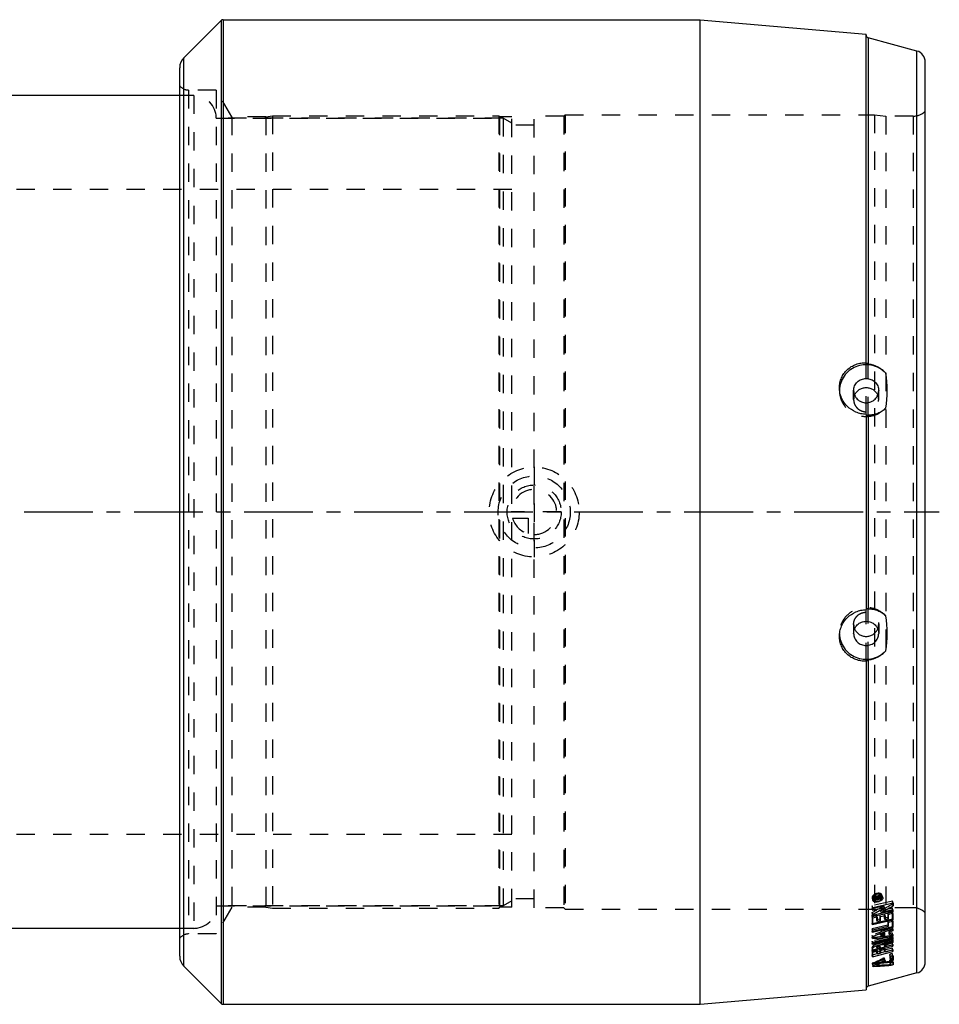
# Model space of a CAD drawing. Header units: millimetres. Extents: x 44 to 956, y 245 to 759.
# Tile 3 of 3: x 629 to 956, y 245 to 595. Entities that reach past the tile are written whole.
import ezdxf

# ---------------------------------------------------------------- set-up
doc = ezdxf.new("R2010")
doc.units = ezdxf.units.MM
doc.header["$LTSCALE"] = 65.185185
doc.linetypes.add('CENTER', pattern=[0.6, 0.375, -0.075, 0.075, -0.075])
doc.linetypes.add('HIDDEN', pattern=[0.2, 0.1, -0.1])
for name, color, linetype in [('FASEN', 7, 'CONTINUOUS'), ('KOERPER', 7, 'CONTINUOUS'), ('KONST.EL_MIT_GEO', 7, 'CONTINUOUS'), ('KURVEN', 7, 'CONTINUOUS'), ('L1', 7, 'CONTINUOUS')]:
    doc.layers.add(name, color=color, linetype=linetype)

msp = doc.modelspace()

# ---------------------------------------------------------------- linework, layer by layer
at = {"layer": 'FASEN', "color": 8, "linetype": 'HIDDEN'}
for p, q in [((699, 560), (801, 560)), ((804, 558.27), (801, 560)), ((801, 560), (801, 280)), ((804, 281.73), (801, 280)), ((699, 280), (801, 280))]:
    msp.add_line(p, q, dxfattribs=at)
at = {"layer": 'KOERPER', "color": 7, "linetype": 'Continuous'}
for p, q in [((686, 568), (620, 568)), ((686, 272), (314, 272))]:
    msp.add_line(p, q, dxfattribs=at)
at = {"layer": 'KOERPER', "color": 8, "linetype": 'HIDDEN'}
for p, q in [((691, 568), (686, 568)), ((691, 272), (686, 272))]:
    msp.add_line(p, q, dxfattribs=at)
at = {"layer": 'KONST.EL_MIT_GEO', "color": 7, "linetype": 'Continuous'}
for p, q in [((700.71, 594.7), (687.46, 581.46)), ((700.71, 594.7), (700.71, 245.29)), ((701.41, 595), (871, 595)), ((701.41, 595), (701.41, 245)), ((871, 595), (930, 589.84)), ((871, 245), (871, 595)), ((930, 472.96), (930, 589.84)), ((948.04, 583.86), (930.74, 588.49)), ((930.74, 588.49), (930.74, 472.69)), ((687.46, 258.53), (687.46, 581.46)), ((948.04, 256.13), (948.04, 583.86)), ((686, 262.07), (686, 577.93)), ((951, 260), (951, 580)), ((930, 454.71), (930, 385.29)), ((930.74, 454.39), (930.74, 385.6)), ((930, 367.03), (930, 250.16)), ((930.74, 367.31), (930.74, 251.5)), ((939.58, 280.91), (932.33, 279.32)), ((932.33, 279.14), (936.24, 280)), ((932.61, 282.6), (932.82, 281.98)), ((933.2, 281.97), (933.2, 282.22)), ((933.62, 282.06), (933.2, 281.97)), ((933.48, 282.19), (933.39, 282.45)), ((933.48, 282.27), (933.41, 282.47)), ((933.48, 282.27), (933.48, 282.19)), ((933.49, 282.2), (933.48, 282.19)), ((933.54, 282.21), (933.49, 282.2)), ((933.66, 282.23), (933.54, 282.21)), ((933.61, 282.38), (933.57, 282.53)), ((933.89, 282.44), (933.61, 282.38)), ((933.89, 282.61), (933.62, 282.55)), ((933.84, 282.11), (933.62, 282.06)), ((934.02, 282.31), (933.66, 282.23)), ((933.89, 282.44), (933.84, 282.59)), ((934.05, 282.15), (933.84, 282.11)), ((934.02, 282.4), (933.95, 282.62)), ((934.02, 282.31), (934.02, 282.39)), ((934.48, 282.24), (934.05, 282.15)), ((934.21, 282.58), (935.12, 282.9)), ((934.3, 282.37), (934.22, 282.59)), ((934.3, 282.45), (934.25, 282.6)), ((934.39, 282.48), (934.3, 282.45)), ((934.3, 282.45), (934.3, 282.37)), ((934.31, 282.37), (934.3, 282.37)), ((934.48, 282.41), (934.31, 282.37)), ((934.48, 282.51), (934.39, 282.48)), ((935.12, 282.73), (934.48, 282.51)), ((935.12, 282.54), (934.48, 282.41)), ((935.11, 282.38), (934.48, 282.24)), ((935.11, 282.38), (935.06, 282.52)), ((935.12, 282.73), (935.07, 282.88)), ((935.12, 282.54), (935.11, 282.38)), ((935.12, 282.9), (935.12, 282.73)), ((935.5, 282.86), (935.29, 283.48)), ((936.47, 279.31), (936.24, 280)), ((939.34, 280.68), (939.34, 280.86)), ((939.56, 280), (939.34, 280.68)), ((932.29, 276.72), (939.34, 278.3)), ((939.53, 277.71), (932.29, 276.07)), ((936.47, 279.31), (932.32, 278.4)), ((935.39, 277.65), (935.19, 278.28)), ((939.54, 278.58), (935.39, 277.65)), ((939.52, 277.27), (937.88, 276.9)), ((939.34, 278.3), (939.34, 278.54)), ((939.53, 277.71), (939.34, 278.3)), ((939.34, 275.41), (939.34, 277.23)), ((939.5, 274.9), (932.25, 273.22)), ((932.26, 273.77), (939.34, 275.41)), ((933.92, 276), (932.28, 275.63)), ((933.74, 274.97), (933.74, 275.96)), ((933.9, 274.43), (933.74, 274.97)), ((935.06, 274.7), (933.9, 274.43)), ((936.72, 276.5), (935.08, 276.12)), ((936.54, 275.61), (936.54, 276.45)), ((936.7, 275.08), (936.54, 275.61)), ((937.87, 275.35), (936.7, 275.08)), ((939.49, 274.49), (937.85, 274.11)), ((939.5, 274.9), (939.34, 275.41)), ((939.34, 272.71), (939.34, 274.45)), ((939.48, 272.26), (932.23, 270.54)), ((932.23, 269.06), (939.24, 271.78)), ((932.24, 271.03), (939.34, 272.71)), ((937.84, 272.65), (932.24, 271.33)), ((935.07, 269.87), (936.54, 270.44)), ((935.2, 269.44), (935.07, 269.87)), ((936.67, 270), (935.2, 269.44)), ((936.67, 270), (936.54, 270.44)), ((936.67, 269.58), (936.67, 270)), ((938.18, 271.08), (939.34, 271.53)), ((938.31, 270.64), (938.18, 271.08)), ((938.18, 270.17), (938.18, 271.08)), ((938.31, 269.74), (938.18, 270.17)), ((939.47, 271.09), (938.31, 270.64)), ((939.24, 271.78), (939.48, 271.88)), ((939.48, 272.26), (939.34, 272.71)), ((939.34, 271.53), (939.34, 271.82)), ((939.47, 271.09), (939.34, 271.53)), ((939.34, 269.55), (939.34, 269.84)), ((939.47, 269.11), (939.34, 269.55)), ((939.47, 269.85), (939.47, 269.11)), ((939.47, 268.76), (932.22, 266.99)), ((932.23, 266.3), (932.22, 266.99)), ((932.22, 268.38), (932.23, 269.06)), ((932.23, 268.83), (932.25, 268.83)), ((932.23, 266.78), (939.34, 268.52)), ((939.47, 268.07), (932.23, 266.3)), ((932.24, 264.39), (939.34, 266.16)), ((936.68, 265.8), (936.54, 266.28)), ((936.54, 266.07), (936.54, 266.28)), ((936.68, 265.58), (936.54, 266.07)), ((936.68, 265.58), (939.48, 266.28)), ((939.27, 267.65), (939.47, 267.74)), ((939.34, 268.52), (939.34, 268.73)), ((939.47, 268.07), (939.34, 268.52)), ((939.34, 267.48), (939.34, 267.68)), ((939.48, 267.01), (939.34, 267.48)), ((939.34, 266.16), (939.34, 266.24)), ((939.49, 265.65), (939.34, 266.16)), ((939.47, 268.76), (939.47, 268.07)), ((932.24, 263.84), (939.49, 265.65)), ((932.25, 263.53), (933.89, 263.94)), ((932.26, 262.58), (933.88, 263)), ((932.27, 261.93), (939.51, 263.77)), ((933.88, 265.06), (933.74, 265.54)), ((933.74, 265.37), (933.74, 265.54)), ((933.88, 264.88), (933.74, 265.37)), ((933.74, 263.51), (933.74, 263.9)), ((933.9, 262.93), (933.74, 263.51)), ((933.88, 264.88), (935.04, 265.17)), ((933.88, 265.06), (933.88, 264.88)), ((933.9, 262.93), (935.06, 263.23)), ((935.03, 265.37), (934.89, 265.85)), ((935.04, 265.17), (935.04, 265.35)), ((935.05, 264.13), (936.69, 264.54)), ((935.06, 263.3), (936.68, 263.71)), ((936.54, 264.22), (936.54, 264.5)), ((936.7, 263.64), (936.54, 264.22)), ((936.68, 265.8), (936.68, 265.58)), ((936.7, 263.64), (939.5, 264.35)), ((939.51, 263.77), (939.36, 264.31)), ((933.63, 258.87), (933.54, 259.18)), ((936.6, 260.3), (936.54, 260.53)), ((938.89, 258.87), (938.67, 259.67)), ((939.34, 261.62), (939.34, 262.24)), ((939.59, 260.72), (939.34, 261.62)), ((939.65, 259.17), (939.43, 259.97)), ((939.55, 262.17), (939.54, 262.18)), ((939.55, 262.17), (939.55, 262)), ((939.62, 259.92), (939.61, 259.93)), ((700.71, 245.29), (687.46, 258.53)), ((948.04, 256.13), (930.74, 251.5)), ((932.55, 258.48), (932.5, 258.68)), ((871, 245), (930, 250.16)), ((701.41, 245), (871, 245))]:
    msp.add_line(p, q, dxfattribs=at)
at = {"layer": 'KONST.EL_MIT_GEO', "color": 8, "linetype": 'HIDDEN'}
for p, q in [((699, 570), (689.12, 570)), ((689.12, 570), (689.12, 270)), ((691, 568), (691, 272)), ((699, 570), (699, 270)), ((704.48, 560.5), (699, 570)), ((716.6, 560.5), (704.48, 560.5)), ((704.48, 560.5), (704.48, 279.5)), ((716.6, 560.5), (719, 560.8)), ((716.6, 560.5), (716.6, 279.5)), ((719, 560.8), (799.4, 560.8)), ((719, 560.8), (719, 279.2)), ((799.7, 560.5), (799.4, 560.8)), ((799.4, 560.8), (799.4, 279.2)), ((804, 560.5), (799.7, 560.5)), ((799.7, 560.5), (799.7, 279.5)), ((804, 279.5), (804, 560.5)), ((822.5, 560.7), (812, 560.7)), ((812, 279.3), (812, 560.7)), ((823, 561.2), (822.5, 560.7)), ((822.5, 560.7), (822.5, 279.3)), ((823, 561.2), (933, 561.2)), ((823, 561.2), (823, 278.8)), ((933, 561.2), (937, 560.7)), ((933, 561.2), (933, 278.8)), ((946.72, 560.7), (937, 560.7)), ((937, 560.7), (937, 279.3)), ((946.72, 560.7), (946.72, 279.3)), ((801, 560), (699, 560)), ((812, 557.5), (804, 557.5)), ((804, 534.6), (592, 534.6)), ((930, 454.71), (930, 472.96)), ((930.74, 454.39), (930.74, 472.69)), ((920.5, 463.14), (920.5, 464.17)), ((925.55, 459.93), (925.55, 463.14)), ((934.45, 459.93), (934.45, 463.14)), ((930, 367.03), (930, 385.29)), ((930.74, 367.31), (930.74, 385.6)), ((925.55, 380.06), (925.55, 376.85)), ((934.45, 380.06), (934.45, 376.85)), ((920.5, 376.85), (920.5, 375.82)), ((804, 305.4), (196, 305.4)), ((934.83, 283.77), (933.92, 283.45)), ((934.37, 283.43), (934.71, 283.55)), ((934.71, 283.55), (934.83, 283.59)), ((935.12, 282.9), (934.83, 283.77)), ((934.83, 283.59), (934.83, 283.77)), ((935.07, 282.88), (934.83, 283.59)), ((935.29, 283.48), (935.21, 283.72)), ((935.91, 282.99), (935.62, 283.85)), ((812, 282.5), (804, 282.5)), ((939.34, 281.64), (932.1, 280.05)), ((932.33, 279.32), (932.1, 280.05)), ((932.1, 280.05), (932.1, 279.09)), ((932.13, 282.7), (932.41, 281.85)), ((932.53, 282.83), (932.61, 282.6)), ((932.92, 282.81), (934.83, 283.22)), ((933.2, 282.22), (932.92, 283.07)), ((932.92, 283.07), (932.92, 282.81)), ((933.2, 281.97), (932.92, 282.81)), ((933.74, 283.16), (933.19, 283.04)), ((933.41, 282.47), (933.19, 283.13)), ((933.19, 283.04), (933.19, 283.13)), ((933.39, 282.45), (933.19, 283.04)), ((933.6, 283.47), (933.33, 283.41)), ((933.62, 282.55), (933.33, 283.41)), ((933.33, 283.24), (933.6, 283.3)), ((933.57, 282.53), (933.33, 283.24)), ((933.89, 282.61), (933.6, 283.47)), ((933.84, 282.59), (933.6, 283.3)), ((933.95, 282.62), (933.73, 283.26)), ((934.02, 282.39), (933.74, 283.24)), ((933.74, 283.24), (933.74, 283.16)), ((934.02, 282.31), (933.74, 283.16)), ((934.21, 282.58), (933.92, 283.45)), ((934.83, 283.39), (934.01, 283.22)), ((934.01, 283.3), (934.22, 283.38)), ((934.25, 282.6), (934.01, 283.3)), ((934.01, 283.22), (934.01, 283.3)), ((934.22, 282.59), (934.01, 283.22)), ((934.22, 283.38), (934.37, 283.43)), ((935.12, 282.54), (934.83, 283.39)), ((934.83, 283.22), (934.83, 283.39)), ((935.06, 282.52), (934.83, 283.22)), ((939.58, 280.91), (939.34, 281.64)), ((939.34, 280.86), (939.34, 281.64)), ((801, 280), (699, 280)), ((704.48, 279.5), (699, 270)), ((716.6, 279.5), (704.48, 279.5)), ((716.6, 279.5), (719, 279.2)), ((719, 279.2), (799.4, 279.2)), ((799.7, 279.5), (799.4, 279.2)), ((804, 279.5), (799.7, 279.5)), ((822.5, 279.3), (812, 279.3)), ((823, 278.8), (822.5, 279.3)), ((823, 278.8), (933, 278.8)), ((932.1, 279.09), (932.33, 279.14)), ((932.32, 278.4), (932.1, 279.09)), ((932.3, 276.96), (932.1, 277.59)), ((932.1, 277.59), (932.1, 276.67)), ((932.1, 276.67), (932.29, 276.72)), ((932.29, 276.07), (932.1, 276.67)), ((933.74, 276.59), (932.1, 276.22)), ((933, 278.8), (937, 279.3)), ((933.92, 276), (933.74, 276.59)), ((933.74, 275.96), (933.74, 276.59)), ((936.54, 277.07), (934.9, 276.7)), ((935.08, 276.12), (934.9, 276.7)), ((934.9, 276.7), (934.9, 275.23)), ((939.34, 279.21), (935.19, 278.28)), ((936.72, 276.5), (936.54, 277.07)), ((936.54, 276.45), (936.54, 277.07)), ((946.72, 279.3), (937, 279.3)), ((939.34, 277.86), (937.7, 277.49)), ((937.88, 276.9), (937.7, 277.49)), ((937.7, 277.49), (937.7, 275.88)), ((939.54, 278.58), (939.34, 279.21)), ((939.34, 278.54), (939.34, 279.21)), ((939.52, 277.27), (939.34, 277.86)), ((939.34, 277.23), (939.34, 277.86)), ((932.28, 275.63), (932.1, 276.22)), ((932.1, 276.22), (932.1, 273.73)), ((932.1, 273.73), (932.26, 273.77)), ((932.25, 273.22), (932.1, 273.73)), ((937.7, 273.11), (932.1, 271.79)), ((934.9, 275.23), (933.74, 274.97)), ((935.06, 274.7), (934.9, 275.23)), ((937.7, 275.88), (936.54, 275.61)), ((937.87, 275.35), (937.7, 275.88)), ((939.34, 274.99), (937.7, 274.61)), ((937.85, 274.11), (937.7, 274.61)), ((937.7, 274.61), (937.7, 273.11)), ((937.84, 272.65), (937.7, 273.11)), ((939.49, 274.49), (939.34, 274.99)), ((939.34, 274.45), (939.34, 274.99)), ((699, 270), (689.12, 270)), ((932.24, 271.33), (932.1, 271.79)), ((932.1, 271.79), (932.1, 270.99)), ((932.1, 270.99), (932.24, 271.03)), ((932.23, 270.54), (932.1, 270.99)), ((932.23, 269.06), (932.1, 269.5)), ((932.1, 269.5), (932.1, 268.82)), ((936.54, 270.44), (936.54, 270.01)), ((936.67, 269.58), (936.54, 270.01)), ((939.48, 271.88), (939.34, 272.32)), ((939.34, 271.82), (939.34, 272.32)), ((939.47, 269.85), (939.34, 270.29)), ((939.34, 269.84), (939.34, 270.29)), ((939.34, 269.2), (932.1, 267.43)), ((932.1, 268.82), (932.23, 268.83)), ((932.22, 268.38), (932.1, 268.82)), ((932.22, 266.99), (932.1, 267.43)), ((932.1, 267.43), (932.1, 266.74)), ((932.1, 266.74), (932.23, 266.78)), ((932.23, 266.3), (932.1, 266.74)), ((935.99, 266.22), (935.86, 266.69)), ((939.34, 266.77), (936.54, 266.07)), ((939.47, 268.76), (939.34, 269.2)), ((939.34, 268.73), (939.34, 269.2)), ((939.47, 267.74), (939.34, 268.19)), ((939.34, 267.68), (939.34, 268.19)), ((939.48, 266.28), (939.34, 266.77)), ((939.34, 266.24), (939.34, 266.77)), ((932.24, 264.65), (932.1, 265.14)), ((932.1, 265.14), (932.1, 264.35)), ((933.74, 264.46), (932.1, 264.05)), ((932.1, 264.35), (932.24, 264.39)), ((932.24, 263.84), (932.1, 264.35)), ((932.25, 263.53), (932.1, 264.05)), ((932.1, 264.05), (932.1, 262.54)), ((932.1, 262.54), (932.26, 262.58)), ((932.27, 261.93), (932.1, 262.54)), ((934.9, 265.66), (933.74, 265.37)), ((933.89, 263.94), (933.74, 264.46)), ((933.74, 263.9), (933.74, 264.46)), ((934.9, 263.8), (933.74, 263.51)), ((933.88, 263), (935.06, 263.3)), ((935.04, 265.35), (934.9, 265.83)), ((934.9, 265.83), (934.9, 265.66)), ((935.04, 265.17), (934.9, 265.66)), ((936.54, 265.07), (934.9, 264.66)), ((935.05, 264.13), (934.9, 264.66)), ((934.9, 264.66), (934.9, 263.8)), ((935.06, 263.23), (934.9, 263.8)), ((936.69, 264.54), (936.54, 265.07)), ((936.54, 264.5), (936.54, 265.07)), ((939.34, 264.92), (936.54, 264.22)), ((936.68, 263.71), (939.34, 264.38)), ((938.59, 261.93), (938.38, 262.66)), ((938.38, 262.66), (938.38, 261.37)), ((939.5, 264.35), (939.34, 264.92)), ((939.34, 264.38), (939.34, 264.92)), ((939.36, 264.31), (939.34, 264.38)), ((939.54, 262.18), (939.34, 262.92)), ((939.34, 262.24), (939.34, 262.91)), ((932.1, 259.47), (932.36, 258.53)), ((932.55, 258.7), (932.29, 259.63)), ((932.5, 258.68), (932.29, 259.43)), ((933.54, 259.18), (933.37, 259.81)), ((936.02, 260.38), (935.79, 261.21)), ((936.54, 260.53), (936.37, 261.16)), ((936.79, 260.48), (936.56, 261.32)), ((938.38, 261.37), (938.63, 260.47)), ((938.66, 259.67), (938.38, 260.68)), ((938.38, 260.68), (938.38, 260.26)), ((938.68, 259.16), (938.38, 260.26)), ((938.67, 259.67), (938.57, 260.03)), ((939.61, 259.93), (939.34, 260.94)), ((939.34, 260.31), (939.34, 260.93)), ((939.43, 259.97), (939.34, 260.31))]:
    msp.add_line(p, q, dxfattribs=at)
at = {"layer": 'KONST.EL_MIT_GEO', "color": 7, "linetype": 'Continuous'}
for centre, radius, start, end in [((701.41, 594), 1, 90, 135), ((931, 589.46), 1, 180, 255), ((691, 577.93), 5, 135, 180), ((947, 580), 4, 0, 75), ((895.54, 463.14), 41.92, 351.4938, 8.5062), ((929.37, 463.14), 8.87, 174.5678, 176.6708), ((895.54, 376.85), 41.92, 351.4938, 8.5062), ((929.37, 376.85), 8.87, 183.3292, 185.4322), ((933.98, 281.53), 1.74, 135.3847, 140.7778), ((934.76, 280.5), 3.03, 116.8221, 119.9526), ((934.44, 281.24), 1.98, 121.574, 126.6797), ((934.84, 280.34), 3.21, 113.8062, 116.829), ((933.77, 281.86), 0.707, 119.204, 120.9859), ((933.77, 281.84), 0.722, 116.5899, 119.203), ((933.77, 281.85), 0.718, 106.4295, 116.639), ((934.88, 280.26), 3.3, 110.8483, 113.8125), ((933.76, 281.9), 0.66, 102.0364, 106.3893), ((934.88, 280.24), 3.32, 109.0852, 110.8523), ((934.84, 280.37), 3.19, 101.9776, 109.1404), ((934.68, 280.85), 2.44, 101.9872, 107.647), ((246.89, 1473.05), 1378.85, 299.94601, 300.14519), ((-166.32, 2229.82), 2240.68, 299.36078, 299.48322), ((-202.97, 2308.93), 2328.51, 299.26713, 299.38483), ((1714.44, 266.93), 776.62, 179.2644, 179.37929), ((1706.55, 267.4), 767.09, 179.26265, 179.4402), ((1700.76, 265.83), 768.55, 179.26924, 179.44913), ((1582.93, 268.22), 645.11, 179.47714, 179.60718), ((1576.42, 268.67), 636.95, 179.47606, 179.67695), ((859.39, 1026.68), 761.35, 275.49156, 276.02787), ((849.93, 1123.89), 859.46, 275.49441, 275.97976), ((350.2, 1642.52), 1495.94, 293.07596, 293.19267), ((1255.68, 267.07), 323.45, 180.4278, 180.5719), ((1195.85, 266.39), 263.62, 180.6219, 180.9682), ((1215.03, 267.04), 281.16, 180.6315, 180.8365), ((1207.4, 267.22), 272.37, 180.6509, 180.8405), ((1213.02, 267.7), 276.35, 180.6545, 180.8407), ((1185.86, 267.99), 246.39, 180.8467, 180.9806), ((691, 262.07), 5, 180, 225), ((700.84, 742.26), 536.21, 295.6017, 296.0146), ((702.49, 743.21), 536.66, 295.5111, 295.8638), ((922.11, 504.33), 245.72, 272.6859, 273.8669), ((1092.22, 265.7), 153.68, 181.4069, 181.9484), ((1042.85, 263.9), 104.27, 182.323, 182.6029), ((1097.3, 266.07), 157.8, 181.4768, 181.9422), ((939.59, 259.92), 0.0321, 2.2559, 15.3405), ((1042.93, 264.12), 103.4, 182.3272, 182.7447), ((947, 260), 4, 285, 360), ((920.52, 506.22), 248.03, 272.781, 274.2479), ((931, 250.53), 1, 105, 180), ((701.41, 246), 1, 225, 270)]:
    msp.add_arc(centre, radius, start, end, dxfattribs=at)
at = {"layer": 'KONST.EL_MIT_GEO', "color": 8, "linetype": 'HIDDEN'}
for centre, radius, start, end in [((689.12, 574), 4, 218.6822, 270), ((691, 560), 8, 0, 90), ((946.72, 566.7), 6, 270, 315.573), ((929.37, 463.14), 8.87, 176.6713, 179.9996), ((929.73, 459.93), 4.18, 157.3634, 179.9622), ((930.27, 459.93), 4.18, 0.0378, 22.6366), ((929.73, 380.07), 4.18, 180.0378, 202.6366), ((930.27, 380.07), 4.18, 337.3634, 359.9622), ((929.37, 376.85), 8.87, 180.0004, 183.3287), ((238.78, 1476.4), 1384.86, 300.04253, 300.24104), ((933.29, 284.52), 2.41, 267.999, 269.4729), ((933.25, 285.04), 2.93, 278.3475, 282.154), ((933.22, 285.19), 3.08, 282.1745, 286.4787), ((933.18, 285.34), 3.24, 286.4659, 291.8965), ((933.18, 285.34), 3.23, 291.8837, 294.3198), ((933.21, 285.27), 3.16, 294.3194, 296.2299), ((933.54, 284.71), 2.51, 303.3294, 306.1574), ((691, 280), 8, 270, 360), ((946.72, 273.3), 6, 44.427, 90), ((689.12, 266), 4, 90, 141.3178), ((320.2, 1697.69), 1557.82, 293.27869, 293.41817), ((778.26, 604.55), 377.76, 294.0634, 294.6468), ((916.67, 458.79), 199.97, 274.4803, 274.8123), ((782.21, 600.23), 372.47, 293.9432, 294.4491), ((917.94, 461.75), 202.53, 274.3682, 275.7927), ((916.57, 459.92), 201.11, 274.8122, 275.0965), ((916.35, 462.39), 203.58, 275.0975, 276.2672)]:
    msp.add_arc(centre, radius, start, end, dxfattribs=at)
at = {"layer": 'KONST.EL_MIT_GEO', "color": 7, "linetype": 'Continuous'}
for points, knots in [([(920.5, 464.17), (920.5, 464.77), (920.62, 465.97), (921.17, 467.69), (922.06, 469.26), (923.25, 470.62), (924.7, 471.72), (926.35, 472.52), (928.14, 472.99), (929.38, 473.08), (930, 473.06)], [0, 0, 0, 0, 0.124038, 0.247486, 0.370824, 0.494578, 0.619202, 0.744982, 0.871975, 1, 1, 1, 1]), ([(930.74, 472.69), (930.64, 472.7), (930.46, 472.73), (930.25, 472.78), (930.12, 472.84), (930.05, 472.88), (930, 472.93), (930, 472.96)], [0, 0, 0, 0, 0.368031, 0.669353, 0.786554, 0.879327, 1, 1, 1, 1]), ([(930.74, 472.69), (931.92, 472.52), (934.26, 471.75), (936.19, 470.24), (937, 469.34)], [0, 0, 0, 0, 0.496771, 1, 1, 1, 1]), ([(937, 469.34), (936.38, 469.99), (934.94, 471.13), (932.39, 472.15), (929.65, 472.44), (926.93, 471.96), (924.46, 470.76), (922.45, 468.92), (921.06, 466.6), (920.62, 464.86), (920.54, 463.98)], [0, 0, 0, 0, 0.124882, 0.250837, 0.377377, 0.503828, 0.629546, 0.754115, 0.877485, 1, 1, 1, 1]), ([(925.55, 463.14), (925.55, 463.42), (925.61, 463.99), (925.86, 464.8), (926.28, 465.55), (927.02, 466.42), (928.26, 467.22), (930, 467.55), (931.74, 467.22), (932.98, 466.42), (933.72, 465.55), (934.14, 464.8), (934.39, 463.99), (934.45, 463.42), (934.45, 463.14)], [0, 0, 0, 0, 0.061577, 0.123318, 0.185362, 0.2478, 0.373322, 0.5, 0.626678, 0.7522, 0.814638, 0.876682, 0.938423, 1, 1, 1, 1]), ([(930, 454.71), (929.38, 454.72), (928.13, 454.87), (925.76, 455.63), (923.13, 457.4), (921.36, 460.01), (920.63, 462.35), (920.5, 463.57), (920.5, 464.17)], [0, 0, 0, 0, 0.126268, 0.252768, 0.50432, 0.753549, 0.877305, 1, 1, 1, 1]), ([(925.55, 463.14), (925.55, 462.86), (925.61, 462.3), (925.86, 461.48), (926.28, 460.74), (927.02, 459.86), (928.26, 459.06), (930, 458.73), (931.74, 459.06), (932.98, 459.86), (933.72, 460.74), (934.14, 461.48), (934.39, 462.3), (934.45, 462.86), (934.45, 463.14)], [0, 0, 0, 0, 0.061577, 0.123318, 0.185362, 0.2478, 0.373322, 0.5, 0.626678, 0.7522, 0.814638, 0.876682, 0.938423, 1, 1, 1, 1]), ([(925.87, 461.54), (926.04, 461.93), (926.49, 462.68), (927.48, 463.55), (928.68, 464.1), (930, 464.29), (931.32, 464.1), (932.52, 463.55), (933.51, 462.68), (933.96, 461.93), (934.13, 461.54)], [0, 0, 0, 0, 0.123316, 0.24787, 0.373586, 0.5, 0.626414, 0.75213, 0.876684, 1, 1, 1, 1]), ([(937, 456.94), (936.6, 456.54), (935.7, 455.81), (934.16, 455), (932.49, 454.51), (931.32, 454.39), (930.74, 454.39)], [0, 0, 0, 0, 0.248083, 0.496985, 0.747437, 1, 1, 1, 1]), ([(930, 454.61), (930, 454.58), (930.05, 454.53), (930.12, 454.49), (930.25, 454.44), (930.46, 454.4), (930.64, 454.39), (930.74, 454.39)], [0, 0, 0, 0, 0.121831, 0.215008, 0.332275, 0.632649, 1, 1, 1, 1]), ([(920.5, 375.82), (920.5, 376.43), (920.63, 377.65), (921.36, 379.99), (923.13, 382.6), (925.76, 384.36), (928.13, 385.12), (929.38, 385.27), (930, 385.29)], [0, 0, 0, 0, 0.122695, 0.246451, 0.49568, 0.747232, 0.873732, 1, 1, 1, 1]), ([(930.74, 385.6), (930.64, 385.6), (930.46, 385.6), (930.25, 385.56), (930.12, 385.51), (930.05, 385.47), (930, 385.42), (930, 385.38)], [0, 0, 0, 0, 0.367351, 0.667725, 0.784992, 0.878169, 1, 1, 1, 1]), ([(930.74, 385.6), (931.32, 385.6), (932.49, 385.49), (934.16, 384.99), (935.7, 384.19), (936.6, 383.46), (937, 383.05)], [0, 0, 0, 0, 0.252563, 0.503015, 0.751917, 1, 1, 1, 1]), ([(925.55, 376.85), (925.55, 377.13), (925.61, 377.7), (925.86, 378.51), (926.28, 379.26), (927.02, 380.13), (928.26, 380.93), (930, 381.26), (931.74, 380.93), (932.98, 380.13), (933.72, 379.26), (934.14, 378.51), (934.39, 377.7), (934.45, 377.13), (934.45, 376.85)], [0, 0, 0, 0, 0.061577, 0.123318, 0.185362, 0.2478, 0.373322, 0.5, 0.626678, 0.7522, 0.814638, 0.876682, 0.938423, 1, 1, 1, 1]), ([(925.87, 378.46), (926.04, 378.06), (926.49, 377.31), (927.48, 376.44), (928.68, 375.89), (930, 375.7), (931.32, 375.89), (932.52, 376.44), (933.51, 377.31), (933.96, 378.06), (934.13, 378.46)], [0, 0, 0, 0, 0.123316, 0.24787, 0.373586, 0.5, 0.626414, 0.75213, 0.876684, 1, 1, 1, 1]), ([(930, 366.93), (929.38, 366.92), (928.14, 367.01), (926.35, 367.48), (924.7, 368.28), (923.25, 369.38), (922.06, 370.74), (921.17, 372.31), (920.62, 374.03), (920.5, 375.23), (920.5, 375.82)], [0, 0, 0, 0, 0.128025, 0.255018, 0.380798, 0.505422, 0.629176, 0.752514, 0.875962, 1, 1, 1, 1]), ([(920.54, 376.01), (920.62, 375.14), (921.06, 373.39), (922.45, 371.08), (924.46, 369.24), (926.93, 368.03), (929.65, 367.56), (932.39, 367.84), (934.94, 368.87), (936.38, 370), (937, 370.65)], [0, 0, 0, 0, 0.122515, 0.245885, 0.370454, 0.496172, 0.622623, 0.749163, 0.875118, 1, 1, 1, 1]), ([(925.55, 376.85), (925.55, 376.57), (925.61, 376.01), (925.86, 375.2), (926.28, 374.45), (927.02, 373.57), (928.26, 372.78), (930, 372.44), (931.74, 372.78), (932.98, 373.57), (933.72, 374.45), (934.14, 375.2), (934.39, 376.01), (934.45, 376.57), (934.45, 376.85)], [0, 0, 0, 0, 0.061577, 0.123318, 0.185362, 0.2478, 0.373322, 0.5, 0.626678, 0.7522, 0.814638, 0.876682, 0.938423, 1, 1, 1, 1]), ([(937, 370.65), (936.19, 369.75), (934.26, 368.24), (931.92, 367.48), (930.74, 367.31)], [0, 0, 0, 0, 0.503229, 1, 1, 1, 1]), ([(930, 367.03), (930, 367.06), (930.05, 367.11), (930.12, 367.16), (930.25, 367.21), (930.46, 367.26), (930.64, 367.29), (930.74, 367.31)], [0, 0, 0, 0, 0.120673, 0.213446, 0.330647, 0.631969, 1, 1, 1, 1]), ([(934.18, 283.49), (934.25, 283.5), (934.53, 283.55), (934.82, 283.56), (935.03, 283.53)], [0, 0, 0, 0, 0.263381, 1, 1, 1, 1]), ([(935.03, 283.53), (935.13, 283.52), (935.34, 283.48), (935.6, 283.37), (935.8, 283.2), (935.88, 283.06), (935.91, 282.99)], [0, 0, 0, 0, 0.299257, 0.56163, 0.791006, 1, 1, 1, 1]), ([(932.41, 281.85), (932.39, 281.91), (932.37, 282.03), (932.41, 282.23), (932.49, 282.44), (932.58, 282.56), (932.64, 282.63)], [0, 0, 0, 0, 0.217588, 0.451006, 0.710494, 1, 1, 1, 1]), ([(934.14, 281.37), (933.94, 281.33), (933.56, 281.29), (933.04, 281.33), (932.62, 281.51), (932.45, 281.73), (932.41, 281.85)], [0, 0, 0, 0, 0.313332, 0.589069, 0.81381, 1, 1, 1, 1]), ([(932.44, 282.31), (932.46, 282.3), (932.56, 282.24), (932.67, 282.2), (932.75, 282.18)], [0, 0, 0, 0, 0.236722, 1, 1, 1, 1]), ([(932.74, 282.75), (932.78, 282.78), (932.93, 282.93), (933.11, 283.05), (933.24, 283.13)], [0, 0, 0, 0, 0.235643, 1, 1, 1, 1]), ([(933.25, 282.83), (933.17, 282.77), (933.03, 282.64), (932.87, 282.42), (932.78, 282.19), (932.79, 282.04), (932.82, 281.98)], [0, 0, 0, 0, 0.305436, 0.571631, 0.799283, 1, 1, 1, 1]), ([(932.82, 281.98), (932.85, 281.89), (932.98, 281.72), (933.3, 281.58), (933.7, 281.55), (933.99, 281.58), (934.14, 281.61)], [0, 0, 0, 0, 0.186314, 0.41117, 0.686845, 1, 1, 1, 1]), ([(933.2, 282.22), (933.2, 282.23), (933.21, 282.27), (933.24, 282.32), (933.26, 282.34)], [0, 0, 0, 0, 0.222105, 1, 1, 1, 1]), ([(933.94, 283.18), (933.9, 283.16), (933.71, 283.09), (933.53, 283.01), (933.4, 282.93)], [0, 0, 0, 0, 0.254594, 1, 1, 1, 1]), ([(933.61, 282.38), (933.58, 282.38), (933.53, 282.35), (933.48, 282.3), (933.48, 282.27)], [0, 0, 0, 0, 0.57537, 1, 1, 1, 1]), ([(933.89, 282.61), (933.95, 282.62), (934.06, 282.63), (934.16, 282.61), (934.21, 282.58)], [0, 0, 0, 0, 0.547227, 1, 1, 1, 1]), ([(934.02, 282.4), (934.02, 282.41), (934, 282.44), (933.96, 282.45), (933.93, 282.45)], [0, 0, 0, 0, 0.204561, 1, 1, 1, 1]), ([(935.91, 282.99), (935.93, 282.92), (935.95, 282.76), (935.88, 282.51), (935.73, 282.27), (935.43, 281.93), (934.89, 281.6), (934.4, 281.43), (934.14, 281.37)], [0, 0, 0, 0, 0.086068, 0.180609, 0.288564, 0.411219, 0.694095, 1, 1, 1, 1]), ([(934.14, 281.61), (934.25, 281.63), (934.44, 281.69), (934.77, 281.83), (935.1, 282.02), (935.37, 282.29), (935.53, 282.57), (935.53, 282.78), (935.5, 282.86)], [0, 0, 0, 0, 0.153735, 0.306642, 0.523551, 0.712773, 0.869123, 1, 1, 1, 1]), ([(935.5, 282.86), (935.47, 282.95), (935.34, 283.12), (935.02, 283.26), (934.62, 283.3), (934.33, 283.27), (934.18, 283.24)], [0, 0, 0, 0, 0.187134, 0.412751, 0.688021, 1, 1, 1, 1]), ([(935.43, 283.08), (935.44, 283.1), (935.51, 283.19), (935.56, 283.29), (935.59, 283.36)], [0, 0, 0, 0, 0.262865, 1, 1, 1, 1]), ([(939.58, 280.91), (939.58, 280.83), (939.57, 280.53), (939.57, 280.22), (939.56, 280)], [0, 0, 0, 0, 0.251484, 1, 1, 1, 1]), ([(932.29, 276.07), (932.29, 276.14), (932.29, 276.44), (932.29, 276.74), (932.3, 276.96)], [0, 0, 0, 0, 0.248424, 1, 1, 1, 1]), ([(932.32, 278.4), (932.32, 278.47), (932.33, 278.78), (932.33, 279.09), (932.33, 279.32)], [0, 0, 0, 0, 0.248512, 1, 1, 1, 1]), ([(939.54, 278.58), (939.54, 278.51), (939.54, 278.22), (939.53, 277.92), (939.53, 277.71)], [0, 0, 0, 0, 0.251572, 1, 1, 1, 1]), ([(933.92, 276), (933.92, 275.87), (933.91, 275.35), (933.91, 274.83), (933.9, 274.43)], [0, 0, 0, 0, 0.253014, 1, 1, 1, 1]), ([(935.06, 274.7), (935.07, 274.82), (935.07, 275.29), (935.08, 275.77), (935.08, 276.12)], [0, 0, 0, 0, 0.247251, 1, 1, 1, 1]), ([(936.72, 276.5), (936.72, 276.38), (936.71, 275.9), (936.71, 275.43), (936.7, 275.08)], [0, 0, 0, 0, 0.252743, 1, 1, 1, 1]), ([(932.23, 270.54), (932.23, 270.61), (932.23, 270.87), (932.24, 271.13), (932.24, 271.33)], [0, 0, 0, 0, 0.248154, 1, 1, 1, 1]), ([(938.31, 270.64), (938.31, 270.56), (938.31, 270.26), (938.31, 269.96), (938.31, 269.74)], [0, 0, 0, 0, 0.252439, 1, 1, 1, 1]), ([(939.48, 271.88), (939.47, 271.81), (939.47, 271.55), (939.47, 271.28), (939.47, 271.09)], [0, 0, 0, 0, 0.25201, 1, 1, 1, 1]), ([(932.24, 264.65), (932.23, 264.75), (932.33, 264.98), (932.62, 265.27), (933.05, 265.56), (933.59, 265.82), (934.2, 266.04), (934.84, 266.19), (935.44, 266.25), (935.82, 266.25), (935.99, 266.22)], [0, 0, 0, 0, 0.067814, 0.162184, 0.284117, 0.426745, 0.580556, 0.734418, 0.877336, 1, 1, 1, 1]), ([(939.47, 267.74), (939.47, 267.68), (939.47, 267.43), (939.47, 267.19), (939.48, 267.01)], [0, 0, 0, 0, 0.252464, 1, 1, 1, 1]), ([(939.48, 266.28), (939.48, 266.22), (939.48, 266.02), (939.49, 265.81), (939.49, 265.65)], [0, 0, 0, 0, 0.252379, 1, 1, 1, 1]), ([(934.89, 265.85), (934.89, 265.88), (934.82, 265.94), (934.68, 265.96), (934.49, 265.95), (934.28, 265.91), (934.08, 265.84), (933.91, 265.75), (933.79, 265.66), (933.74, 265.58), (933.74, 265.54)], [0, 0, 0, 0, 0.068241, 0.174106, 0.31878, 0.484772, 0.654019, 0.804768, 0.922172, 1, 1, 1, 1]), ([(934.97, 265.44), (934.93, 265.46), (934.84, 265.48), (934.62, 265.47), (934.32, 265.41), (934.05, 265.28), (933.91, 265.16), (933.88, 265.09), (933.88, 265.06)], [0, 0, 0, 0, 0.09779, 0.228377, 0.539039, 0.824247, 0.927926, 1, 1, 1, 1]), ([(935.03, 265.39), (935.02, 265.39), (935.01, 265.41), (934.99, 265.43), (934.97, 265.44)], [0, 0, 0, 0, 0.224982, 1, 1, 1, 1]), ([(936.02, 260.38), (936.1, 260.42), (936.26, 260.48), (936.46, 260.52), (936.61, 260.53), (936.71, 260.53), (936.78, 260.51), (936.79, 260.48)], [0, 0, 0, 0, 0.312579, 0.629316, 0.766822, 0.877244, 1, 1, 1, 1]), ([(936.79, 260.48), (936.8, 260.45), (936.75, 260.39), (936.68, 260.35), (936.63, 260.32), (936.6, 260.3)], [0, 0, 0, 0, 0.341794, 0.634255, 1, 1, 1, 1]), ([(938.59, 261.93), (938.59, 261.94), (938.61, 261.98), (938.69, 262.05), (938.85, 262.14), (939.08, 262.21), (939.25, 262.24), (939.33, 262.24)], [0, 0, 0, 0, 0.058453, 0.145202, 0.395963, 0.707245, 1, 1, 1, 1]), ([(938.6, 261.33), (938.69, 261.34), (938.85, 261.37), (939.07, 261.44), (939.23, 261.51), (939.32, 261.57), (939.34, 261.61), (939.34, 261.62)], [0, 0, 0, 0, 0.30113, 0.617002, 0.866466, 0.949243, 1, 1, 1, 1]), ([(939.59, 260.72), (939.59, 260.7), (939.54, 260.64), (939.44, 260.58), (939.3, 260.52), (939.08, 260.45), (938.87, 260.41), (938.7, 260.41), (938.64, 260.45), (938.63, 260.47)], [0, 0, 0, 0, 0.06718, 0.181857, 0.335891, 0.512186, 0.835776, 0.941322, 1, 1, 1, 1]), ([(938.63, 260.47), (938.63, 260.47), (938.63, 260.47), (938.63, 260.47), (938.63, 260.47)], [0, 0, 0, 0, 0.496635, 1, 1, 1, 1]), ([(938.66, 259.67), (938.66, 259.69), (938.71, 259.75), (938.8, 259.8), (938.95, 259.87), (939.17, 259.94), (939.38, 259.98), (939.55, 259.98), (939.61, 259.95), (939.62, 259.93)], [0, 0, 0, 0, 0.065091, 0.179198, 0.333758, 0.511258, 0.837252, 0.942965, 1, 1, 1, 1]), ([(939.65, 259.17), (939.65, 259.15), (939.63, 259.12), (939.54, 259.06), (939.38, 258.98), (939.14, 258.91), (938.97, 258.88), (938.89, 258.87)], [0, 0, 0, 0, 0.050333, 0.132917, 0.385382, 0.703996, 1, 1, 1, 1]), ([(939.33, 262.24), (939.38, 262.25), (939.45, 262.25), (939.54, 262.21), (939.54, 262.18)], [0, 0, 0, 0, 0.645982, 1, 1, 1, 1]), ([(932.36, 258.53), (932.35, 258.56), (932.42, 258.64), (932.49, 258.68), (932.55, 258.7)], [0, 0, 0, 0, 0.339906, 1, 1, 1, 1]), ([(932.55, 258.48), (932.51, 258.48), (932.44, 258.48), (932.36, 258.51), (932.36, 258.53)], [0, 0, 0, 0, 0.652387, 1, 1, 1, 1])]:
    msp.add_open_spline(points, degree=3, knots=knots, dxfattribs=at)
at = {"layer": 'KONST.EL_MIT_GEO', "color": 8, "linetype": 'HIDDEN'}
for points, knots in [([(920.5, 463.14), (920.5, 462.23), (920.79, 460.38), (922.05, 457.87), (924.02, 455.84), (926.51, 454.46), (929.32, 453.85), (932.18, 454.07), (934.85, 455.09), (936.36, 456.26), (937, 456.94)], [0, 0, 0, 0, 0.122475, 0.24568, 0.370082, 0.49572, 0.62221, 0.748878, 0.87499, 1, 1, 1, 1]), ([(925.55, 459.93), (925.55, 459.65), (925.61, 459.09), (925.86, 458.27), (926.28, 457.53), (927.02, 456.65), (928.26, 455.85), (930, 455.52), (931.74, 455.85), (932.98, 456.65), (933.72, 457.53), (934.14, 458.27), (934.39, 459.09), (934.45, 459.65), (934.45, 459.93)], [0, 0, 0, 0, 0.061577, 0.123318, 0.185362, 0.2478, 0.373322, 0.5, 0.626678, 0.7522, 0.814638, 0.876682, 0.938423, 1, 1, 1, 1]), ([(937, 383.05), (936.36, 383.73), (934.85, 384.9), (932.18, 385.93), (929.32, 386.14), (926.51, 385.54), (924.02, 384.16), (922.05, 382.12), (920.79, 379.62), (920.5, 377.77), (920.5, 376.85)], [0, 0, 0, 0, 0.12501, 0.251122, 0.37779, 0.50428, 0.629918, 0.75432, 0.877525, 1, 1, 1, 1]), ([(925.55, 380.06), (925.55, 380.34), (925.61, 380.91), (925.86, 381.72), (926.28, 382.47), (927.02, 383.34), (928.26, 384.14), (930, 384.47), (931.74, 384.14), (932.98, 383.34), (933.72, 382.47), (934.14, 381.72), (934.39, 380.91), (934.45, 380.34), (934.45, 380.06)], [0, 0, 0, 0, 0.061577, 0.123318, 0.185362, 0.2478, 0.373322, 0.5, 0.626678, 0.7522, 0.814638, 0.876682, 0.938423, 1, 1, 1, 1]), ([(933.87, 284.39), (933.61, 284.34), (933.12, 284.16), (932.59, 283.81), (932.29, 283.46), (932.14, 283.2), (932.08, 282.94), (932.1, 282.77), (932.13, 282.7)], [0, 0, 0, 0, 0.29964, 0.579836, 0.70325, 0.813244, 0.910763, 1, 1, 1, 1]), ([(933.87, 284.13), (933.67, 284.09), (933.29, 283.96), (932.89, 283.68), (932.65, 283.42), (932.54, 283.22), (932.49, 283.02), (932.51, 282.89), (932.53, 282.83)], [0, 0, 0, 0, 0.299725, 0.579891, 0.703257, 0.813205, 0.91071, 1, 1, 1, 1]), ([(935.62, 283.85), (935.58, 283.97), (935.4, 284.21), (934.98, 284.41), (934.45, 284.47), (934.07, 284.43), (933.87, 284.39)], [0, 0, 0, 0, 0.193639, 0.421567, 0.694155, 1, 1, 1, 1]), ([(935.21, 283.72), (935.18, 283.81), (935.05, 283.99), (934.72, 284.15), (934.32, 284.2), (934.02, 284.16), (933.87, 284.13)], [0, 0, 0, 0, 0.193503, 0.421296, 0.693945, 1, 1, 1, 1]), ([(933.87, 282.43), (934.07, 282.47), (934.45, 282.61), (934.86, 282.87), (935.09, 283.14), (935.2, 283.33), (935.25, 283.53), (935.23, 283.66), (935.21, 283.72)], [0, 0, 0, 0, 0.300282, 0.580251, 0.703296, 0.81294, 0.910355, 1, 1, 1, 1]), ([(935.59, 283.36), (935.62, 283.44), (935.67, 283.61), (935.64, 283.78), (935.62, 283.85)], [0, 0, 0, 0, 0.520926, 1, 1, 1, 1]), ([(932.13, 282.7), (932.15, 282.62), (932.24, 282.47), (932.37, 282.36), (932.44, 282.31)], [0, 0, 0, 0, 0.480274, 1, 1, 1, 1]), ([(932.53, 282.83), (932.56, 282.74), (932.69, 282.56), (933.02, 282.41), (933.43, 282.36), (933.72, 282.4), (933.87, 282.43)], [0, 0, 0, 0, 0.192598, 0.419476, 0.69254, 1, 1, 1, 1]), ([(932.75, 282.18), (932.78, 282.17), (932.93, 282.13), (933.08, 282.12), (933.2, 282.11)], [0, 0, 0, 0, 0.237212, 1, 1, 1, 1]), ([(933.33, 283.41), (933.22, 283.39), (933.08, 283.32), (932.95, 283.19), (932.92, 283.11), (932.92, 283.07)], [0, 0, 0, 0, 0.563436, 0.804882, 1, 1, 1, 1]), ([(933.33, 283.24), (933.29, 283.24), (933.23, 283.21), (933.19, 283.15), (933.19, 283.13)], [0, 0, 0, 0, 0.56879, 1, 1, 1, 1]), ([(933.26, 282.11), (933.3, 282.11), (933.44, 282.11), (933.58, 282.13), (933.68, 282.14)], [0, 0, 0, 0, 0.243624, 1, 1, 1, 1]), ([(933.92, 283.45), (933.87, 283.47), (933.76, 283.49), (933.66, 283.48), (933.6, 283.47)], [0, 0, 0, 0, 0.456441, 1, 1, 1, 1]), ([(933.73, 283.26), (933.73, 283.27), (933.7, 283.31), (933.64, 283.31), (933.6, 283.3)], [0, 0, 0, 0, 0.198734, 1, 1, 1, 1]), ([(934.61, 282.43), (934.64, 282.45), (934.74, 282.5), (934.85, 282.56), (934.92, 282.61)], [0, 0, 0, 0, 0.253961, 1, 1, 1, 1]), ([(935.02, 282.68), (935.05, 282.7), (935.15, 282.78), (935.24, 282.86), (935.3, 282.93)], [0, 0, 0, 0, 0.259149, 1, 1, 1, 1]), ([(935.3, 282.93), (935.32, 282.94), (935.36, 282.99), (935.4, 283.04), (935.43, 283.08)], [0, 0, 0, 0, 0.256058, 1, 1, 1, 1]), ([(939.34, 272.32), (938.74, 272.09), (936.32, 271.15), (933.91, 270.21), (932.1, 269.5)], [0, 0, 0, 0, 0.250159, 1, 1, 1, 1]), ([(935.86, 266.69), (935.68, 266.71), (935.3, 266.72), (934.7, 266.65), (934.07, 266.5), (933.46, 266.29), (932.92, 266.03), (932.49, 265.74), (932.2, 265.46), (932.1, 265.23), (932.1, 265.14)], [0, 0, 0, 0, 0.122795, 0.265936, 0.420041, 0.574127, 0.717047, 0.839145, 0.933247, 1, 1, 1, 1]), ([(939.34, 262.92), (939.33, 262.94), (939.27, 262.97), (939.11, 262.97), (938.89, 262.94), (938.67, 262.87), (938.53, 262.8), (938.43, 262.74), (938.38, 262.69), (938.38, 262.66)], [0, 0, 0, 0, 0.058608, 0.164281, 0.486321, 0.661928, 0.816237, 0.931957, 1, 1, 1, 1]), ([(939.34, 262.91), (939.34, 262.91), (939.34, 262.91), (939.34, 262.92), (939.34, 262.92)], [0, 0, 0, 0, 0.504215, 1, 1, 1, 1]), ([(932.29, 259.63), (932.24, 259.6), (932.17, 259.57), (932.11, 259.51), (932.09, 259.48), (932.1, 259.47)], [0, 0, 0, 0, 0.666337, 0.87315, 1, 1, 1, 1]), ([(932.1, 259.47), (932.1, 259.45), (932.18, 259.43), (932.25, 259.43), (932.29, 259.43)], [0, 0, 0, 0, 0.332159, 1, 1, 1, 1]), ([(936.56, 261.32), (936.55, 261.33), (936.53, 261.35), (936.47, 261.36), (936.38, 261.36), (936.23, 261.35), (936.03, 261.3), (935.87, 261.25), (935.79, 261.21)], [0, 0, 0, 0, 0.046134, 0.120863, 0.231028, 0.368858, 0.686599, 1, 1, 1, 1]), ([(936.37, 261.16), (936.42, 261.18), (936.49, 261.21), (936.57, 261.29), (936.56, 261.32)], [0, 0, 0, 0, 0.670131, 1, 1, 1, 1]), ([(938.38, 261.37), (938.38, 261.37), (938.38, 261.37), (938.38, 261.37), (938.38, 261.36)], [0, 0, 0, 0, 0.504446, 1, 1, 1, 1]), ([(938.38, 261.36), (938.39, 261.34), (938.49, 261.32), (938.55, 261.32), (938.6, 261.33)], [0, 0, 0, 0, 0.325845, 1, 1, 1, 1]), ([(939.34, 260.94), (939.33, 260.95), (939.27, 260.98), (939.17, 260.97), (939.02, 260.95), (938.85, 260.91), (938.68, 260.86), (938.53, 260.8), (938.44, 260.75), (938.39, 260.71), (938.38, 260.69), (938.38, 260.68)], [0, 0, 0, 0, 0.052444, 0.158015, 0.31084, 0.487779, 0.667136, 0.82322, 0.937418, 0.975245, 1, 1, 1, 1]), ([(938.57, 260.03), (938.66, 260.04), (938.82, 260.07), (939.03, 260.13), (939.17, 260.19), (939.26, 260.23), (939.31, 260.26), (939.34, 260.29), (939.34, 260.31)], [0, 0, 0, 0, 0.297909, 0.618838, 0.759247, 0.873033, 0.954347, 1, 1, 1, 1]), ([(939.34, 260.93), (939.34, 260.93), (939.34, 260.93), (939.34, 260.94), (939.34, 260.94)], [0, 0, 0, 0, 0.504216, 1, 1, 1, 1])]:
    msp.add_open_spline(points, degree=3, knots=knots, dxfattribs=at)
at = {"layer": 'KONST.EL_MIT_GEO', "color": 7, "linetype": 'Continuous'}
for points in [[(933.26, 282.34), (933.28, 282.37), (933.3, 282.39), (933.32, 282.41)], [(933.32, 282.41), (933.35, 282.43), (933.37, 282.44), (933.4, 282.46)], [(933.93, 282.45), (933.92, 282.45), (933.9, 282.45), (933.89, 282.44)], [(934.02, 282.39), (934.02, 282.39), (934.02, 282.4), (934.02, 282.4)], [(935.2, 269.44), (935.69, 269.48), (936.18, 269.53), (936.67, 269.58)], [(938.31, 269.74), (938.69, 269.77), (939.08, 269.81), (939.47, 269.85)], [(935.99, 266.22), (937.08, 266.7), (938.18, 267.17), (939.27, 267.65)], [(939.48, 267.01), (938.54, 266.6), (937.61, 266.2), (936.68, 265.8)], [(935.03, 265.37), (935.03, 265.38), (935.03, 265.38), (935.03, 265.39)], [(935.04, 265.35), (935.04, 265.36), (935.04, 265.36), (935.03, 265.37)], [(939.54, 262.18), (939.54, 262.18), (939.55, 262.18), (939.55, 262.17)]]:
    msp.add_open_spline(points, degree=3, dxfattribs=at)
at = {"layer": 'KONST.EL_MIT_GEO', "color": 8, "linetype": 'HIDDEN'}
for points in [[(933.74, 283.24), (933.74, 283.25), (933.73, 283.25), (933.73, 283.26)], [(936.54, 270.01), (936.05, 269.97), (935.56, 269.92), (935.07, 269.87)], [(939.34, 270.29), (938.95, 270.25), (938.57, 270.21), (938.18, 270.17)], [(934.9, 265.83), (934.9, 265.84), (934.9, 265.85), (934.89, 265.85)]]:
    msp.add_open_spline(points, degree=3, dxfattribs=at)
at = {"layer": 'KURVEN', "color": 8, "linetype": 'HIDDEN'}
for p, q in [((812, 436), (812, 404)), ((821.6, 420), (803.81, 420)), ((804.31, 417.8), (809.8, 417.8)), ((809.8, 417.8), (809.8, 412.31))]:
    msp.add_line(p, q, dxfattribs=at)
for radius in [16, 12.8, 9.6]:
    msp.add_circle((812, 420), radius, dxfattribs=at)
for start, end in [(270, 180), (195.962, 254.038)]:
    msp.add_arc((812, 420), 8, start, end, dxfattribs=at)
at = {"layer": 'L1', "color": 2, "linetype": 'CENTER'}
msp.add_line((44, 420), (956, 420), dxfattribs=at)

doc.saveas('drawing.dxf')
